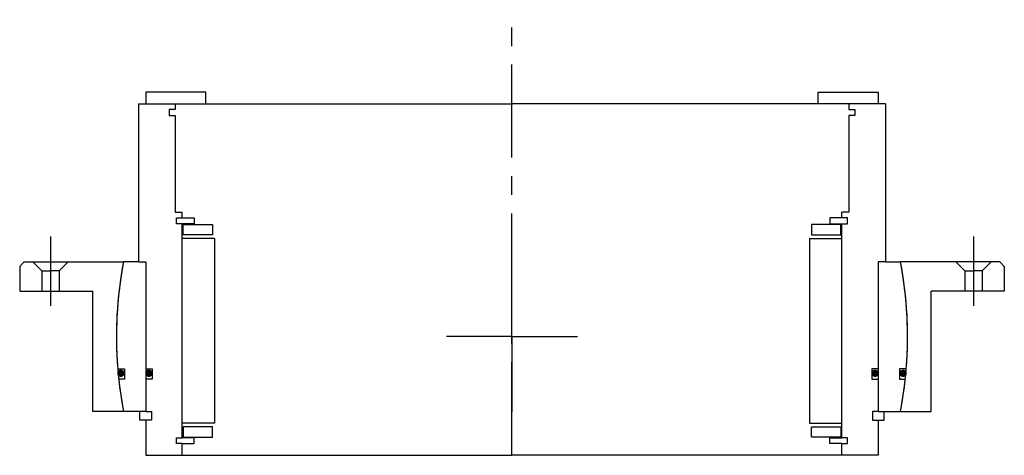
# Model space of a CAD drawing. Header units: millimetres. Extents: x -168 to 168, y -40 to 108.
import ezdxf

# ---------------------------------------------------------------- set-up
doc = ezdxf.new("R2010")
doc.units = ezdxf.units.MM
doc.linetypes.add('CENTER', pattern=[50.8, 31.75, -6.35, 6.35, -6.35])
doc.layers.add('Center', color=1, linetype='CENTER')

# ---------------------------------------------------------------- blocks, each defined once
blk = doc.blocks.new('4SF200-219 yderhus')
for p, q in [((-166.5, 25.5), (-168, 24)), ((-168, 24), (-168, 15.5)), ((-166.5, 25.5), (-132.57, 25.5)), ((-163.5, 25.5), (-160.5, 22.5)), ((-151.5, 25.5), (-154.5, 22.5)), ((166.5, 25.5), (132.57, 25.5)), ((151.5, 25.5), (154.5, 22.5)), ((163.5, 25.5), (160.5, 22.5)), ((166.5, 25.5), (168, 24)), ((168, 24), (168, 15.5)), ((-160.5, 22.5), (-160.5, 15.5)), ((-160.5, 22.5), (-157.5, 22.5)), ((-154.5, 22.5), (-157.5, 22.5)), ((-154.5, 22.5), (-154.5, 15.5)), ((154.5, 22.5), (154.5, 15.5)), ((154.5, 22.5), (157.5, 22.5)), ((160.5, 22.5), (157.5, 22.5)), ((160.5, 22.5), (160.5, 15.5)), ((-168, 15.5), (-143, 15.5)), ((-143, -25.5), (-143, 15.5)), ((143, -25.5), (143, 15.5)), ((168, 15.5), (143, 15.5)), ((-132.57, -25.5), (-143, -25.5)), ((132.57, -25.5), (143, -25.5))]:
    blk.add_line(p, q)
for start, end in [(169.1121, 190.8879), (349.1121, 10.8879)]:
    blk.add_arc((0, 0), 135, start, end)
at = {"layer": 'Center'}
for p, q in [((-157.5, 34.24), (-157.5, 10.5)), ((157.5, 34.24), (157.5, 10.5)), ((0, 0), (0, 25.63)), ((0, 0), (-22.37, 0)), ((0, 0), (0, -25.63)), ((0, 0), (22.37, 0))]:
    blk.add_line(p, q, dxfattribs=at)
blk = doc.blocks.new('in-sf203')
for p, q in [((-104.5, 83.5), (-125, 83.5)), ((-125, 83.5), (-125, 79.5)), ((-104.5, 79.5), (-104.5, 83.5)), ((104.5, 83.5), (125, 83.5)), ((104.5, 79.5), (104.5, 83.5)), ((125, 83.5), (125, 79.5)), ((-127.5, 79.5), (-127.5, 25.5)), ((-127.5, 79.5), (-115, 79.5)), ((-125, 79.5), (-104.5, 79.5)), ((-115, 77.5), (-117, 77.5)), ((-117, 77.5), (-117, 75.5)), ((-115, 79.5), (0, 79.5)), ((-115, 79.5), (-115, 77.5)), ((115, 79.5), (0, 79.5)), ((125, 79.5), (104.5, 79.5)), ((127.5, 79.5), (115, 79.5)), ((115, 79.5), (115, 77.5)), ((115, 77.5), (117, 77.5)), ((117, 77.5), (117, 75.5)), ((127.5, 79.5), (127.5, 25.5)), ((-117, 75.5), (-115, 75.5)), ((-115, 75.5), (-115, 42.5)), ((115, 75.5), (115, 42.5)), ((117, 75.5), (115, 75.5)), ((-115, 42.5), (-112.5, 42.5)), ((-114.5, 40.5), (-112.5, 40.5)), ((-114.5, 38.5), (-114.5, 40.5)), ((-112.5, 40.5), (-112.5, 42.5)), ((-112.5, 40.5), (-108.5, 40.5)), ((-108.5, 40.5), (-108.5, 38.5)), ((112.5, 40.5), (108.5, 40.5)), ((108.5, 40.5), (108.5, 38.5)), ((115, 42.5), (112.5, 42.5)), ((112.5, 40.5), (112.5, 42.5)), ((114.5, 40.5), (112.5, 40.5)), ((114.5, 38.5), (114.5, 40.5)), ((-112.5, 38.5), (-114.5, 38.5)), ((-112.5, -34.5), (-112.5, 38.5)), ((-108.5, 38.5), (-112.5, 38.5)), ((-112.25, 38.25), (-102.25, 38.25)), ((-112.25, 34.75), (-112.25, 38.25)), ((-102.25, 38.25), (-102.25, 34.75)), ((112.25, 38.25), (102.25, 38.25)), ((102.25, 38.25), (102.25, 34.75)), ((108.5, 38.5), (112.5, 38.5)), ((112.25, 34.75), (112.25, 38.25)), ((112.5, -34.5), (112.5, 38.5)), ((112.5, 38.5), (114.5, 38.5)), ((-102.25, 34.75), (-112.25, 34.75)), ((102.25, 34.75), (112.25, 34.75)), ((-101.5, 33.5), (-112.5, 33.5)), ((-101.5, 33.5), (-101.5, -29.5)), ((101.5, 33.5), (101.5, -29.5)), ((101.5, 33.5), (112.5, 33.5)), ((-127.5, 25.5), (-132.57, 25.5)), ((-127.5, 25.5), (-125, 25.5)), ((-125, 25.5), (-125, -25.5)), ((-125, 25.5), (-125, -11)), ((125, 25.5), (125, -11)), ((125, 25.5), (125, -25.5)), ((127.5, 25.5), (125, 25.5)), ((127.5, 25.5), (132.57, 25.5)), ((-134.55, -11), (-132.2, -11)), ((-132.2, -11), (-132.2, -14.5)), ((-125, -11), (-122.8, -11)), ((-122.8, -11), (-122.8, -14.5)), ((122.8, -11), (122.8, -14.5)), ((125, -11), (122.8, -11)), ((132.2, -11), (132.2, -14.5)), ((134.55, -11), (132.2, -11)), ((-132.2, -14.5), (-134.22, -14.5)), ((-125, -14.5), (-125, -25.5)), ((-122.8, -14.5), (-125, -14.5)), ((122.8, -14.5), (125, -14.5)), ((125, -14.5), (125, -25.5)), ((132.2, -14.5), (134.22, -14.5)), ((-125, -25.5), (-132.57, -25.5)), ((-127, -28.5), (-127, -25.5)), ((-125, -25.5), (-123, -25.5)), ((-123, -25.5), (-123, -28.5)), ((123, -25.5), (123, -28.5)), ((125, -25.5), (123, -25.5)), ((125, -25.5), (132.57, -25.5)), ((127, -28.5), (127, -25.5)), ((-125, -28.5), (-127, -28.5)), ((-125, -28.5), (-125, -40.5)), ((-123, -28.5), (-125, -28.5)), ((-101.5, -29.5), (-112.5, -29.5)), ((101.5, -29.5), (112.5, -29.5)), ((123, -28.5), (125, -28.5)), ((125, -28.5), (127, -28.5)), ((125, -28.5), (125, -40.5)), ((-112.25, -30.75), (-112.25, -34.25)), ((-102.25, -30.75), (-112.25, -30.75)), ((-102.25, -34.25), (-102.25, -30.75)), ((102.25, -34.25), (102.25, -30.75)), ((102.25, -30.75), (112.25, -30.75)), ((112.25, -30.75), (112.25, -34.25)), ((-114.5, -34.5), (-112.5, -34.5)), ((-114.5, -36.5), (-114.5, -34.5)), ((-112.5, -36.5), (-114.5, -36.5)), ((-108.5, -34.5), (-112.5, -34.5)), ((-112.5, -40.5), (-112.5, -36.5)), ((-112.5, -36.5), (-108.5, -36.5)), ((-112.25, -34.25), (-102.25, -34.25)), ((-108.5, -36.5), (-108.5, -34.5)), ((112.25, -34.25), (102.25, -34.25)), ((108.5, -34.5), (112.5, -34.5)), ((108.5, -36.5), (108.5, -34.5)), ((112.5, -36.5), (108.5, -36.5)), ((114.5, -34.5), (112.5, -34.5)), ((112.5, -40.5), (112.5, -36.5)), ((112.5, -36.5), (114.5, -36.5)), ((114.5, -36.5), (114.5, -34.5)), ((-125, -40.5), (-112.5, -40.5)), ((-112.5, -40.5), (0, -40.5)), ((112.5, -40.5), (0, -40.5)), ((125, -40.5), (112.5, -40.5))]:
    blk.add_line(p, q)
at = {"const_width": 1.2}
for points in [[(-132.81, -12.5, -1), (-134.11, -12.5, -1)], [(-123.26, -12.5, -1), (-124.56, -12.5, -1)], [(123.26, -12.5, 1), (124.56, -12.5, 1)], [(132.81, -12.5, 1), (134.11, -12.5, 1)]]:
    blk.add_lwpolyline(points, format="xyb", close=True, dxfattribs=at)
for start, end in [(169.1121, 184.6737), (355.3263, 10.8879), (186.1659, 190.8879), (349.1121, 353.8341)]:
    blk.add_arc((0, 0), 135, start, end)
at = {"layer": 'Center'}
blk.add_line((0, -40.5), (0, 108.19), dxfattribs=at)

msp = doc.modelspace()

# ---------------------------------------------------------------- block references
for name in ['in-sf203', '4SF200-219 yderhus']:
    msp.add_blockref(name, (0, 0))

doc.saveas('drawing.dxf')
